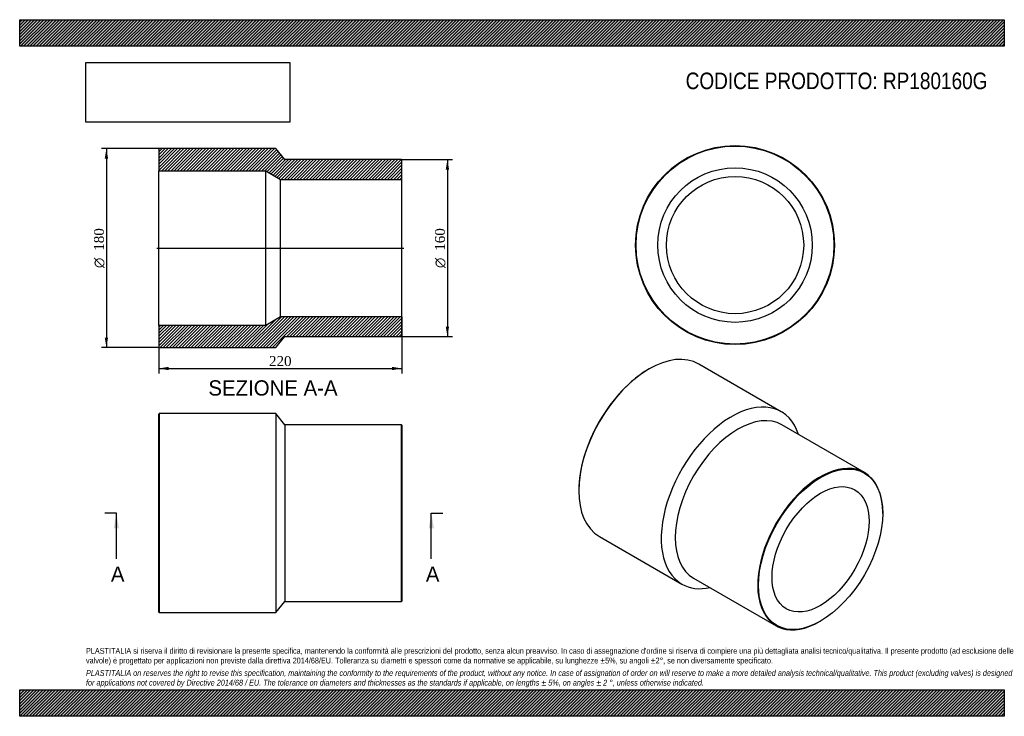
# Model space of a CAD drawing. Header units: millimetres. Extents: x 0 to 891, y 0 to 630.
import ezdxf
from ezdxf.enums import TextEntityAlignment as Align
from ezdxf.lldxf.tags import DXFTag

# ---------------------------------------------------------------- set-up
doc = ezdxf.new("R2010")
doc.units = ezdxf.units.MM
doc.header["$LTSCALE"] = 3
for name, color, linetype in [('Default', 7, 'Continuous'), ('DV4_Default', 7, 'Continuous'), ('RP180160G', 7, 'Continuous')]:
    doc.layers.add(name, color=color, linetype=linetype)
doc.styles.add('SEACAD_Solid_Edge_ANSI', font='seans.ttf')
doc.styles.add('SEACAD_Solid_Edge_ANSI1_Symbols', font='semeca1.ttf')
doc.styles.add('SEACAD_Times_New_Roman', font='times.ttf')
tags = doc.linetypes.add('CENTER2', pattern=[28.575, 19.05, -3.175, 3.175, -3.175]).pattern_tags.tags
tags[10:11] = [DXFTag(74, 4), DXFTag(75, 0), DXFTag(340, '0'), DXFTag(46, 0.0), DXFTag(50, 0.0), DXFTag(44, 0.0), DXFTag(45, 0.0)]
tags[8:9] = [DXFTag(74, 4), DXFTag(75, 0), DXFTag(340, '0'), DXFTag(46, 0.0), DXFTag(50, 0.0), DXFTag(44, 0.0), DXFTag(45, 0.0)]
tags[6:7] = [DXFTag(74, 4), DXFTag(75, 0), DXFTag(340, '0'), DXFTag(46, 0.0), DXFTag(50, 0.0), DXFTag(44, 0.0), DXFTag(45, 0.0)]
tags[4:5] = [DXFTag(74, 4), DXFTag(75, 0), DXFTag(340, '0'), DXFTag(46, 0.0), DXFTag(50, 0.0), DXFTag(44, 0.0), DXFTag(45, 0.0)]
doc.dimstyles.new('ANSImm', dxfattribs={"dimtxt": 9, "dimasz": 9, "dimexe": 4.5, "dimexo": 0, "dimgap": 2.25, "dimtad": 1, "dimdsep": 46, "dimtxsty": 'SEACAD_Times_New_Roman', "dimblk1": '_SE_FILLED', "dimblk2": '_SE_FILLED', "dimsah": 1, "dimcen": 4.5, "dimazin": 0, "dimtfac": 0.85, "dimtdec": 3, "dimtofl": 0, "dimtmove": 0, "dimatfit": 3, "dimfxl": 1, "dimarcsym": 0})
picture_1 = doc.add_image_def('image1.jpg', size_in_pixel=(4302, 1260))

# ---------------------------------------------------------------- blocks, each defined once
blk = doc.blocks.new('SE')
at = {"layer": 'RP180160G', "color": 7, "linetype": 'Continuous'}
for p, q in [((126.36, 273.75), (125.86, 273.25)), ((125.86, 94.25), (125.86, 273.25)), ((126.36, 273.75), (126.36, 93.75)), ((231.86, 273.75), (126.36, 273.75)), ((231.86, 273.75), (231.86, 93.75)), ((239.86, 263.75), (231.86, 273.75)), ((239.86, 263.75), (239.86, 103.75)), ((345.36, 263.75), (239.86, 263.75)), ((345.36, 103.75), (345.36, 263.75)), ((345.86, 263.25), (345.36, 263.75)), ((345.86, 263.25), (345.86, 104.25)), ((231.86, 93.75), (239.86, 103.75)), ((239.86, 103.75), (345.36, 103.75)), ((345.36, 103.75), (345.86, 104.25)), ((125.86, 94.25), (126.36, 93.75)), ((126.36, 93.75), (231.86, 93.75))]:
    blk.add_line(p, q, dxfattribs=at)
blk = doc.blocks.new('SE1')
at = {"layer": 'RP180160G', "color": 7, "linetype": 'Continuous'}
for p, q in [((569.56, 314.11), (569.21, 313.91)), ((689.16, 275.5), (614.56, 318.57)), ((764.42, 220.5), (689.82, 263.57)), ((505.92, 204.29), (505.92, 203.88)), ((780.98, 183.47), (780.98, 183.88)), ((524.56, 162.68), (599.16, 119.61)), ((609.82, 125.01), (684.42, 81.94)), ((724.42, 85.9), (724.77, 86.1))]:
    blk.add_line(p, q, dxfattribs=at)
for centre, major_axis, start_param, end_param in [((569.56, 240.63), (-45, -77.94), 3.141593, 6.283185), ((569.21, 240.83), (44.75, 77.51), 0.785398, 2.356195), ((644.16, 197.56), (-45, -77.94), 2.66571, 6.283185), ((649.82, 194.29), (-40, -69.28), 3.141593, 6.283185), ((724.42, 151.22), (40, 69.28), 0, 3.926991), ((724.42, 151.22), (40, 69.28), 5.497787, 6.283185), ((644.16, 197.56), (-45, -77.94), 0, 0.475882)]:
    blk.add_ellipse(centre, major_axis=major_axis, ratio=0.57735, start_param=start_param, end_param=end_param, dxfattribs=at)
for major_axis in [(-39.75, -68.85), (-31.05, -53.78)]:
    blk.add_ellipse((724.77, 151.02), major_axis=major_axis, ratio=0.57735, dxfattribs=at)
blk = doc.blocks.new('SE2')
at = {"layer": 'RP180160G', "color": 7, "linetype": 'Continuous'}
for radius in [90, 89.5, 69.9, 62.1]:
    blk.add_circle((647.34, 426.19), radius, dxfattribs=at)
blk = doc.blocks.new('SE4')
at = {"color": 7, "linetype": 'Continuous', "style": 'SEACAD_Solid_Edge_ANSI'}
blk.add_text('A', height=13.8, dxfattribs=at).set_placement((82.53, 135.45), align=Align.TOP_LEFT)
blk = doc.blocks.new('SE5')
at = {"color": 7, "linetype": 'Continuous', "style": 'SEACAD_Solid_Edge_ANSI'}
blk.add_text('A', height=13.8, dxfattribs=at).set_placement((367.53, 135.45), align=Align.TOP_LEFT)
blk = doc.blocks.new('SEANNOT_GROUP')
at = {"linetype": 'Continuous'}
blk.add_hatch(color=7, dxfattribs=at).paths.add_polyline_path([(89.8, 169.95), (87.5, 183.75), (85.2, 169.95)])
at = {"color": 7, "linetype": 'Continuous'}
blk.add_lwpolyline([(87.5, 142.35), (87.5, 183.75)], dxfattribs=at)
blk = doc.blocks.new('SEANNOT_GROUP1')
at = {"linetype": 'Continuous'}
blk.add_hatch(color=7, dxfattribs=at).paths.add_polyline_path([(374.8, 169.95), (372.5, 183.75), (370.2, 169.95)])
at = {"color": 7, "linetype": 'Continuous'}
blk.add_lwpolyline([(372.5, 142.35), (372.5, 183.75)], dxfattribs=at)
blk = doc.blocks.new('SE3')
at = {"layer": 'Default', "color": 7, "linetype": 'CENTER2'}
for p, q in [((87.5, 183.75), (77.15, 183.75)), ((372.5, 183.75), (382.85, 183.75))]:
    blk.add_line(p, q, dxfattribs=at)
at = {"layer": 'Default', "color": 7, "linetype": 'CENTER2', "const_width": 0.0001}
blk.add_lwpolyline([(87.5, 183.75), (372.5, 183.75)], dxfattribs=at)
at = {"layer": 'Default'}
for name in ['SEANNOT_GROUP', 'SEANNOT_GROUP1', 'SE4', 'SE5']:
    blk.add_blockref(name, (0, 0), dxfattribs=at)
blk = doc.blocks.new('SE6')
at = {"layer": 'RP180160G', "linetype": 'Continuous'}
h = blk.add_hatch(dxfattribs=at)
h.set_pattern_fill('LINE', scale=0.62992, angle=45, style=0)
h.paths.add_polyline_path([(239.86, 503.46), (231.86, 513.46), (126.36, 513.46), (125.86, 512.96), (125.86, 493.36), (222.86, 493.36), (235.86, 485.56), (345.86, 485.56), (345.86, 502.96), (345.36, 503.46)])
h = blk.add_hatch(dxfattribs=at)
h.set_pattern_fill('LINE', scale=0.62992, angle=45, style=0)
h.paths.add_polyline_path([(231.86, 333.46), (239.86, 343.46), (345.36, 343.46), (345.86, 343.96), (345.86, 361.36), (235.86, 361.36), (222.86, 353.56), (125.86, 353.56), (125.86, 333.96), (126.36, 333.46)])
at = {"layer": 'DV4_Default', "color": 7, "linetype": 'CENTER2'}
blk.add_line((124.11, 423.46), (347.61, 423.46), dxfattribs=at)
at = {"layer": 'RP180160G', "color": 7, "linetype": 'Continuous'}
for p, q in [((125.86, 512.96), (126.36, 513.46)), ((125.86, 512.96), (125.86, 493.36)), ((231.86, 513.46), (126.36, 513.46)), ((239.86, 503.46), (231.86, 513.46)), ((345.36, 503.46), (239.86, 503.46)), ((345.36, 503.46), (345.86, 502.96)), ((345.86, 485.56), (345.86, 502.96)), ((125.86, 353.56), (125.86, 493.36)), ((125.86, 493.36), (222.86, 493.36)), ((222.86, 353.56), (222.86, 493.36)), ((222.86, 493.36), (235.86, 485.56)), ((235.86, 361.36), (235.86, 485.56)), ((235.86, 485.56), (345.86, 485.56)), ((345.86, 361.36), (345.86, 485.56)), ((235.86, 361.36), (222.86, 353.56)), ((345.86, 361.36), (235.86, 361.36)), ((345.86, 343.96), (345.86, 361.36)), ((222.86, 353.56), (125.86, 353.56)), ((125.86, 353.56), (125.86, 333.96)), ((231.86, 333.46), (239.86, 343.46)), ((239.86, 343.46), (345.36, 343.46)), ((345.86, 343.96), (345.36, 343.46)), ((126.36, 333.46), (125.86, 333.96)), ((126.36, 333.46), (231.86, 333.46))]:
    blk.add_line(p, q, dxfattribs=at)
blk = doc.blocks.new('DMBLK164')
at = {"layer": 'Default', "linetype": 'Continuous'}
for points in [[(134.86, 313.04), (134.86, 316.04), (125.86, 314.54)], [(336.86, 313.04), (345.86, 314.54), (336.86, 316.04)]]:
    blk.add_hatch(color=7, dxfattribs=at).paths.add_polyline_path(points)
at = {"layer": 'Default', "color": 7, "linetype": 'Continuous'}
for p, q in [((345.86, 361.36), (345.86, 310.04)), ((125.86, 353.56), (125.86, 310.04)), ((125.86, 314.54), (345.86, 314.54))]:
    blk.add_line(p, q, dxfattribs=at)
at = {"layer": 'Default', "color": 7, "linetype": 'Continuous', "style": 'SEACAD_Times_New_Roman'}
blk.add_text('220', height=9, dxfattribs=at).set_placement((225.62, 325.79), align=Align.TOP_LEFT)
blk = doc.blocks.new('_SE_FILLED')
at = {"color": 0}
blk.add_line((0, 0), (-1, 0), dxfattribs=at)
blk.add_solid([(0, 0), (-1, -0.1665), (-1, 0.1665), (0, 0)], dxfattribs=at)
blk = doc.blocks.new('GDimGGroup')
at = {"layer": 'Default', "linetype": 'Continuous'}
for points in [[(388.56, 494.46), (387.06, 503.46), (385.56, 494.46)], [(388.56, 352.46), (385.56, 352.46), (387.06, 343.46)]]:
    blk.add_hatch(color=7, dxfattribs=at).paths.add_polyline_path(points)
at = {"layer": 'Default', "color": 7, "linetype": 'Continuous'}
for p, q in [((345.36, 503.46), (391.56, 503.46)), ((387.06, 503.46), (387.06, 343.46)), ((345.36, 343.46), (391.56, 343.46))]:
    blk.add_line(p, q, dxfattribs=at)
for s, style, p in [('160', 'SEACAD_Times_New_Roman', (375.81, 421.05)), ('O', 'SEACAD_Solid_Edge_ANSI1_Symbols', (375.81, 405.39))]:
    blk.add_text(s, height=9, rotation=90, dxfattribs=dict(at, style=style)).set_placement(p, align=Align.TOP_LEFT)
blk = doc.blocks.new('GDimGGroup1')
at = {"layer": 'Default', "linetype": 'Continuous'}
for points in [[(76.99, 504.46), (79.99, 504.46), (78.49, 513.46)], [(76.99, 342.46), (78.49, 333.46), (79.99, 342.46)]]:
    blk.add_hatch(color=7, dxfattribs=at).paths.add_polyline_path(points)
at = {"layer": 'Default', "color": 7, "linetype": 'Continuous'}
for p, q in [((126.36, 513.46), (73.99, 513.46)), ((78.49, 513.46), (78.49, 333.46)), ((126.36, 333.46), (73.99, 333.46))]:
    blk.add_line(p, q, dxfattribs=at)
for s, style, p in [('180', 'SEACAD_Times_New_Roman', (67.24, 421.05)), ('O', 'SEACAD_Solid_Edge_ANSI1_Symbols', (67.24, 405.39))]:
    blk.add_text(s, height=9, rotation=90, dxfattribs=dict(at, style=style)).set_placement(p, align=Align.TOP_LEFT)

msp = doc.modelspace()

# ---------------------------------------------------------------- hatches: boundary and pattern name
at = {"layer": 'Default', "linetype": 'Continuous'}
h = msp.add_hatch(dxfattribs=at)
h.set_pattern_fill('LINE', scale=0.629921, angle=45, style=0)
h.paths.add_polyline_path([(891, 606), (891, 630), (0, 630), (0, 606)])
for points in [[(891, 606), (891, 630), (0, 630), (0, 606)], [(891, 0), (891, 24), (0, 24), (0, 0)]]:
    msp.add_hatch(color=7, dxfattribs=at).paths.add_polyline_path(points)
h = msp.add_hatch(dxfattribs=at)
h.set_pattern_fill('LINE', scale=0.62992, angle=45, style=0)
h.paths.add_polyline_path([(891, 0), (891, 24), (0, 24), (0, 0)])

# ---------------------------------------------------------------- linework, layer by layer
at = {"layer": 'Default', "color": 7, "linetype": 'Continuous'}
for p, q in [((0, 630), (891, 630)), ((0, 606), (0, 630)), ((891, 630), (891, 606)), ((891, 606), (0, 606)), ((0, 24), (891, 24)), ((0, 0), (0, 24)), ((891, 24), (891, 0)), ((891, 0), (0, 0))]:
    msp.add_line(p, q, dxfattribs=at)

# ---------------------------------------------------------------- block references
at = {"layer": 'Default'}
for name in ['GDimGGroup1', 'SE6', 'SE2', 'GDimGGroup', 'SE1', 'SE', 'SE3']:
    msp.add_blockref(name, (0, 0), dxfattribs=at)

# ---------------------------------------------------------------- texts
at = {"layer": 'Default', "color": 7, "linetype": 'Continuous', "style": 'SEACAD_Solid_Edge_ANSI'}
msp.add_text('SEZIONE A-A', height=13.8, dxfattribs=at).set_placement((170.765, 303.857), align=Align.TOP_LEFT)
at = {"layer": 'Default', "attachment_point": 1}
for s, insert, char_height, width in [('{\\fArial Narrow|b0||i0||c0|p34;\\C7;\\H15.;\\W1.;CODICE PRODOTTO: RP180160G}', (602.666, 582.191), 15, 274.0773), ("{\\fArial Narrow|b0||i0||c0|p34;\\C7;\\H5.25;\\W1.;PLASTITALIA si riserva il diritto di revisionare la presente specifica, mantenendo la conformità alle prescrizioni del prodotto, senza alcun preavviso. In caso di assegnazione d'ordine si riserva di compiere una più dettagliata analisi tecnico/qualitativa. Il presente prodotto (ad esclusione delle \\P}{\\fArial Narrow|b0||i0||c0|p34;\\C7;\\H5.25;\\W1.;valvole) è progettato per applicazioni non previste dalla direttiva 2014/68/EU. Tolleranza su diametri e spessori come da normative se applicabile, su lunghezze ±5%, su angoli ±2°, se non diversamente specificato.\\P}{\\fArial Narrow|b0||i0||c0|p34;\\C7;\\H1.5;\\W1.;   \\P}{\\fArial Narrow|b0||i1||c0|p34;\\C7;\\H5.25;\\W1.;PLASTITALIA on reserves the right to revise this specification, maintaining the conformity to the requirements of the product, without any notice. In case of assignation of order on will reserve to make a more detailed analysis technical/qualitative. This product (excluding valves) is designed \\P}{\\fArial Narrow|b0||i1||c0|p34;\\C7;\\H5.25;\\W1.;for applications not covered by Directive 2014/68 / EU. The tolerance on diameters and thicknesses as the standards if applicable, on lengths ± 5%, on angles ± 2 °, unless otherwise indicated.\\P}", (60, 61.807), 5.25, 771)]:
    msp.add_mtext(s, dxfattribs=dict(at, insert=insert, char_height=char_height, width=width))

# ---------------------------------------------------------------- dimensions: what is measured, and where the dimension line sits
at = {"layer": 'Default', "color": 7, "linetype": 'Continuous'}
dim = msp.add_linear_dim(base=(345.857, 314.54), p1=(125.857, 353.557), p2=(345.857, 361.357), text='\\A1;<>', dimstyle='ANSImm', dxfattribs=at)
dim.commit()
dim.dimension.update_dxf_attribs({"geometry": 'DMBLK164', "text_midpoint": (235.857, 314.54), "dimtype": 160})

# ---------------------------------------------------------------- pictures from other files: only their frames are drawn
image = msp.add_image(picture_1, insert=(60, 537.31), size_in_units=(184.371, 54))
image.dxf.flags = 7

doc.saveas('drawing.dxf')
